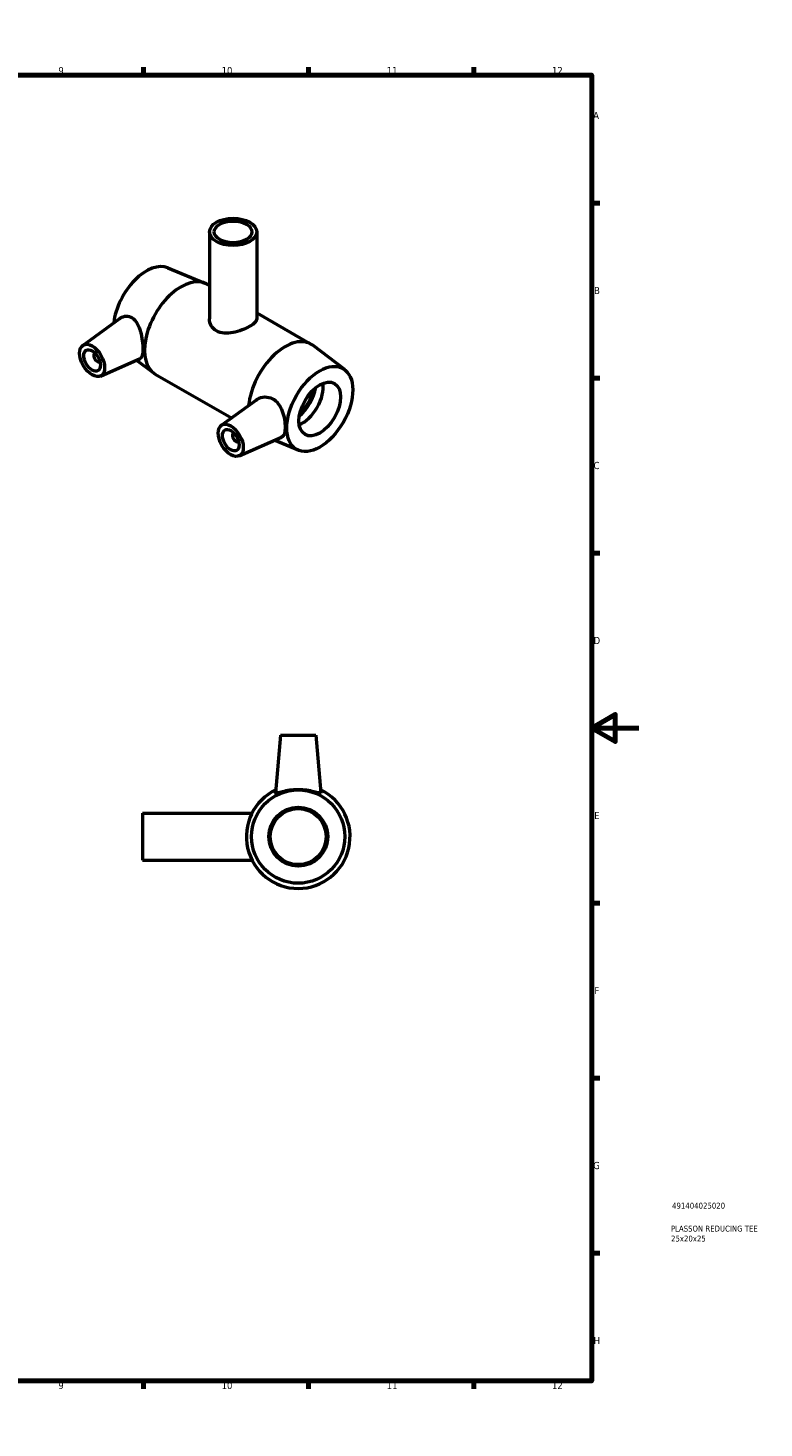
# Model space of a CAD drawing. Header units: millimetres. Extents: x 0 to 894, y -9 to 736.
# Tile 3 of 3: x 582 to 894, y 0 to 594. Entities that reach past the tile are written whole.
import ezdxf

# ---------------------------------------------------------------- set-up
doc = ezdxf.new("R2010")
doc.units = ezdxf.units.MM
for name, color, linetype, lineweight in [('Border (ANSI)', 7, 'Continuous', 70), ('Title (ISO)', 7, 'Continuous', 50), ('Visible (ANSI)', 7, 'Continuous', 50)]:
    doc.layers.add(name, color=color, linetype=linetype, lineweight=lineweight)
doc.styles.add('Note Text (ANSI)', font='tahoma.ttf')
doc.styles.add('Note Text (ISO)', font='tahoma.ttf')

# ---------------------------------------------------------------- blocks, each defined once
blk = doc.blocks.new('Borders Default Border')
at = {"layer": 'Border (ANSI)'}
for p, q in [((70.08, 574), (70.08, 577.45)), ((140.17, 574), (140.17, 577.45)), ((210.25, 574), (210.25, 577.45)), ((280.33, 574), (280.33, 577.45)), ((350.42, 574), (350.42, 577.45)), ((490.58, 574), (490.58, 577.45)), ((560.67, 574), (560.67, 577.45)), ((630.75, 574), (630.75, 577.45)), ((700.83, 574), (700.83, 577.45)), ((770.92, 574), (770.92, 577.45)), ((20, 519.75), (16.55, 519.75)), ((821, 519.75), (824.45, 519.75)), ((20, 445.5), (16.55, 445.5)), ((821, 445.5), (824.45, 445.5)), ((20, 371.25), (16.55, 371.25)), ((821, 371.25), (824.45, 371.25)), ((20, 222.75), (16.55, 222.75)), ((821, 222.75), (824.45, 222.75)), ((20, 148.5), (16.55, 148.5)), ((821, 148.5), (824.45, 148.5)), ((20, 74.25), (16.55, 74.25)), ((821, 74.25), (824.45, 74.25)), ((70.08, 20), (70.08, 16.55)), ((140.17, 20), (140.17, 16.55)), ((210.25, 20), (210.25, 16.55)), ((280.33, 20), (280.33, 16.55)), ((350.42, 20), (350.42, 16.55)), ((490.58, 20), (490.58, 16.55)), ((560.67, 20), (560.67, 16.55)), ((630.75, 20), (630.75, 16.55)), ((700.83, 20), (700.83, 16.55)), ((770.92, 20), (770.92, 16.55))]:
    blk.add_line(p, q, dxfattribs=at)
at = {"layer": 'Border (ANSI)', "flags": 128}
for points in [[(420.5, 594), (420.5, 574), (414.73, 584), (426.27, 584), (420.5, 574)], [(20, 20), (20, 574), (821, 574), (821, 20), (20, 20)], [(0, 297), (20, 297), (10, 302.77), (10, 291.23), (20, 297)], [(841, 297), (821, 297), (831, 302.77), (831, 291.23), (821, 297)], [(420.5, 0), (420.5, 20), (414.73, 10), (426.27, 10), (420.5, 20)]]:
    blk.add_lwpolyline(points, dxfattribs=at)
at = {"layer": 'Border (ANSI)', "color": 230, "true_color": 0xff0080, "attachment_point": 7, "style": 'Note Text (ANSI)'}
for s, insert, char_height in [('1', (34.35, 574.4), 3.05), ('2', (104.2, 574.4), 3.05), ('3', (174.26, 574.34), 3.05), ('4', (244.23, 574.4), 3.05), ('5', (314.48, 574.34), 3.05), ('6', (384.49, 574.34), 3.05), ('7', (454.6, 574.4), 3.05), ('8', (524.63, 574.33), 3.05), ('9', (594.7, 574.34), 3.05), ('10', (663.96, 574.34), 3.048), ('11', (734.04, 574.4), 3.048), ('12', (804.13, 574.4), 3.048), ('A', (16.78, 555.35), 3.05), ('A', (821.63, 555.35), 3.05), ('B', (17.15, 481.1), 3.05), ('B', (821.99, 481.1), 3.05), ('C', (16.95, 406.8), 3.05), ('C', (821.8, 406.8), 3.05), ('D', (16.96, 332.6), 3.05), ('D', (821.81, 332.6), 3.05), ('E', (17.21, 258.35), 3.05), ('E', (822.05, 258.35), 3.05), ('F', (17.29, 184.1), 3.05), ('F', (822.14, 184.1), 3.05), ('G', (16.81, 109.79), 3.05), ('G', (821.66, 109.79), 3.05), ('H', (16.97, 35.6), 3.05), ('H', (821.81, 35.6), 3.05), ('1', (34.35, 16.55), 3.05), ('2', (104.2, 16.55), 3.05), ('3', (174.26, 16.49), 3.05), ('4', (244.23, 16.55), 3.05), ('5', (314.48, 16.49), 3.05), ('6', (384.49, 16.49), 3.05), ('7', (454.6, 16.55), 3.05), ('8', (524.63, 16.48), 3.05), ('9', (594.7, 16.49), 3.05), ('10', (663.96, 16.49), 3.048), ('11', (734.04, 16.55), 3.048), ('12', (804.13, 16.55), 3.048)]:
    blk.add_mtext(s, dxfattribs=dict(at, insert=insert, char_height=char_height))
blk = doc.blocks.new('Title Blocks ISO')
at = {"layer": 'Title (ISO)', "color": 232, "true_color": 0xca0064, "style": 'Note Text (ISO)'}
for tag, p in [('PART_NUMBER_001', (34.09, 73.08)), ('DESCRIPTION_001', (33.58, 63.35)), ('DESCRIPTION_002', (33.65, 59.13))]:
    blk.add_attdef(tag, p, '', height=2.5, dxfattribs=at)

msp = doc.modelspace()

# ---------------------------------------------------------------- linework, layer by layer
at = {"layer": 'Visible (ANSI)'}
for p, q in [((658.839, 507.49), (658.839, 470.563)), ((678.839, 507.49), (678.839, 470.563)), ((641.179, 492.244), (656.899, 485.723)), ((657.756, 485.301), (658.839, 484.677)), ((605.049, 459.314), (620.836, 470.813)), ((678.839, 473.16), (701.879, 459.892)), ((716.205, 449.04), (702.674, 459.363)), ((610.141, 455.916), (610.315, 456.017)), ((612.137, 452.45), (612.311, 452.55)), ((612.52, 446.341), (629.459, 453.813)), ((627.896, 453.123), (635.003, 447.701)), ((635.798, 447.171), (668.147, 428.543)), ((663.88, 425.436), (678.603, 436.159)), ((669.146, 422.138), (668.972, 422.038)), ((671.143, 418.672), (670.968, 418.571)), ((671.351, 412.462), (689.379, 420.415)), ((696.499, 414.819), (686.292, 419.053)), ((688.964, 293.927), (686.824, 269.472)), ((688.964, 293.927), (703.964, 293.927)), ((703.964, 293.927), (706.103, 269.472)), ((630.464, 260.927), (630.464, 240.927)), ((630.464, 260.927), (676.868, 260.927)), ((630.464, 240.927), (676.868, 240.927))]:
    msp.add_line(p, q, dxfattribs=at)
for radius in [19.8, 12.5, 11.875]:
    msp.add_circle((696.464, 250.927), radius, dxfattribs=at)
msp.add_arc((696.464, 250.927), 22, 115.661278, 64.338722, dxfattribs=at)
for centre, major_axis, ratio in [((668.839, 507.49), (-10, 0), 0.5758617), ((668.839, 507.49), (-8, 0), 0.5758617), ((609.018, 452.962), (3.743, -6.499), 0.5780931), ((609.018, 452.962), (2.495, -4.333), 0.5780931), ((705.608, 432.358), (-9.881, -17.158), 0.5780931), ((705.608, 432.358), (-6.238, -10.832), 0.5780931), ((667.849, 419.083), (3.743, -6.499), 0.5780931), ((667.849, 419.083), (2.495, -4.333), 0.5780931)]:
    msp.add_ellipse(centre, major_axis=major_axis, ratio=ratio, dxfattribs=at)
for centre, major_axis, start_param, end_param in [((632.069, 474.706), (9.881, 17.158), 0.0750049, 2.2196178), ((646.777, 466.236), (10.979, 19.065), 0, 3.1415927), ((690.9, 440.827), (10.979, 19.065), 6.2081804, 8.5299274), ((611.139, 454.183), (0.998, -1.733), 2.9593736, 6.4654043), ((698.254, 436.592), (6.238, 10.832), 3.7691614, 5.6556165), ((694.577, 438.71), (6.789, 11.79), 4.1717346, 5.2530434), ((694.577, 438.71), (6.238, 10.832), 4.2190737, 5.2057042), ((669.97, 420.305), (0.998, -1.733), 2.9593736, 6.4654043)]:
    msp.add_ellipse(centre, major_axis=major_axis, ratio=0.5780931, start_param=start_param, end_param=end_param, dxfattribs=at)
for points, knots in [([(620.836, 470.812), (620.911, 470.867), (620.987, 470.92), (621.76, 471.421), (622.616, 471.716), (624.35, 471.763), (625.223, 471.51), (626.789, 470.519), (627.541, 469.678), (628.749, 467.591), (629.214, 466.348), (629.885, 463.933), (630.143, 462.596), (630.477, 460.017), (630.555, 458.776), (630.555, 456.728), (630.477, 455.812), (630.143, 454.477), (629.885, 454.053), (629.524, 453.844), (629.492, 453.828), (629.459, 453.813)], [2.0717089, 2.0717089, 2.0717089, 2.0717089, 2.1100614, 2.1100614, 2.4591552, 2.4591552, 2.808249, 2.808249, 3.1965051, 3.1965051, 3.5847612, 3.5847612, 3.9605163, 3.9605163, 4.3362714, 4.3362714, 4.7120264, 4.7120264, 5.0877815, 5.0877815, 5.1228384, 5.1228384, 5.1228384, 5.1228384]), ([(678.839, 470.563), (678.839, 470.093), (678.595, 469.582), (677.582, 468.52), (676.812, 467.965), (675.008, 466.927), (673.872, 466.384), (671.408, 465.443), (670.079, 465.048), (667.597, 464.561), (666.269, 464.435), (663.807, 464.63), (662.671, 464.96), (660.864, 466.001), (660.095, 466.767), (659.083, 468.573), (658.839, 469.604), (658.839, 470.563)], [0.7664603, 0.7664603, 0.7664603, 0.7664603, 1.1490107, 1.1490107, 1.5315611, 1.5315611, 1.9141115, 1.9141115, 2.296662, 2.296662, 2.6798921, 2.6798921, 3.0631222, 3.0631222, 3.4463524, 3.4463524, 3.8295825, 3.8295825, 3.8295825, 3.8295825]), ([(678.604, 436.158), (678.793, 436.297), (678.989, 436.424), (680.081, 437.055), (681.178, 437.399), (683.428, 437.495), (684.577, 437.241), (686.468, 436.241), (687.323, 435.499), (688.725, 433.646), (689.279, 432.539), (690.096, 430.354), (690.416, 429.118), (690.827, 426.729), (690.921, 425.577), (690.921, 423.653), (690.827, 422.757), (690.416, 421.369), (690.096, 420.875), (689.591, 420.521), (689.488, 420.464), (689.378, 420.416)], [2.1930092, 2.1930092, 2.1930092, 2.1930092, 2.2795325, 2.2795325, 2.6677886, 2.6677886, 3.0560447, 3.0560447, 3.4051385, 3.4051385, 3.7542323, 3.7542323, 4.1072007, 4.1072007, 4.4601692, 4.4601692, 4.8131376, 4.8131376, 5.166106, 5.166106, 5.2472028, 5.2472028, 5.2472028, 5.2472028]), ([(706.093, 269.411), (706.036, 269.303), (705.743, 269.315), (704.699, 269.55), (703.948, 269.764), (702.261, 270.176), (701.203, 270.405), (698.893, 270.73), (697.64, 270.82), (695.287, 270.82), (694.035, 270.73), (691.725, 270.405), (690.666, 270.176), (688.98, 269.764), (688.229, 269.55), (687.184, 269.315), (686.891, 269.303), (686.826, 269.429), (686.822, 269.449), (686.825, 269.472)], [0, 0, 0, 0, 0.3490938, 0.3490938, 0.6981876, 0.6981876, 1.0511561, 1.0511561, 1.4041245, 1.4041245, 1.7570929, 1.7570929, 2.1100614, 2.1100614, 2.4591552, 2.4591552, 2.808249, 2.808249, 2.8632211, 2.8632211, 2.8632211, 2.8632211])]:
    msp.add_open_spline(points, degree=3, knots=knots, dxfattribs=at)
msp.add_open_spline([(706.103, 269.472), (706.105, 269.449), (706.102, 269.429), (706.093, 269.411)], degree=3, dxfattribs=at)

# ---------------------------------------------------------------- block references
msp.add_blockref('Borders Default Border', (0, 0))
msp.add_blockref('Title Blocks ISO', (821, 20)).add_auto_attribs({'PART_NUMBER_001': '491404025020', 'DESCRIPTION_001': 'PLASSON REDUCING TEE', 'DESCRIPTION_002': '25x20x25'})

doc.saveas('drawing.dxf')
